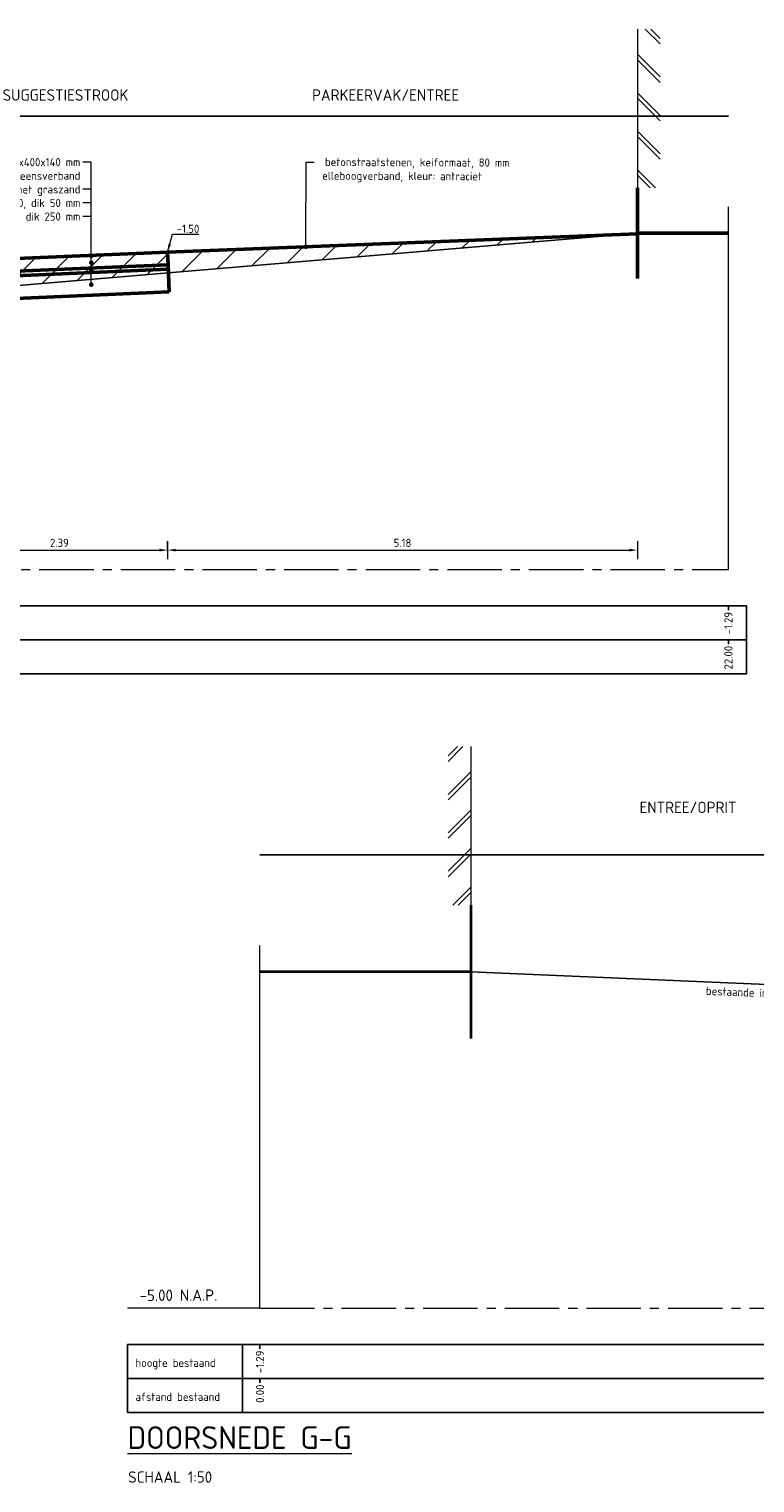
# Model space of a CAD drawing. Header units: metres. Extents: x 97967 to 197304, y 436003 to 872588.
# Tile 5 of 15: x 98610 to 98618, y 436233 to 436249. Entities that reach past the tile are written whole.
import ezdxf
from ezdxf.enums import TextEntityAlignment as Align

# ---------------------------------------------------------------- set-up
doc = ezdxf.new("R2010")
doc.units = ezdxf.units.M
doc.linetypes.add('AL-NAP_LIJN-SO', pattern=[15.25, 12, -1.5, 0.25, -1.5])
doc.linetypes.add('ZZ-AFBREEK-SO', pattern=[7, 4, -1, 1, -1])
for name, color, linetype, lineweight in [('B-WE-OG-BEBOUWING-GD', 7, 'Continuous', 50), ('B-WE-OG-TERREIN_GEVEL-SD', 7, 'Continuous', 18), ('B-WE-VH-GESLOTENVERHARDING-GD', 10, 'Continuous', 25), ('B-WE-VH-OPENVERHARDING_BETONSTRAATSTEEN-GD', 252, 'Continuous', 25), ('N-WE-GW-GROND-WERK-AD-50', 7, 'Continuous', 18), ('N-WE-OG-BEBOUWING-GD', 7, 'Continuous', 35), ('N-WE-OG-T25-50', 7, 'Continuous', 25), ('N-WE-VH-FUNDERING-GD', 7, 'Continuous', 50), ('N-WE-VH-GESLOTENVERHARDING-GD', 10, 'Continuous', 50), ('N-WE-VH-M-50', 7, 'Continuous', 18), ('N-WE-VH-OPENVERHARDING-GD', 90, 'Continuous', 50), ('N-WE-VH-T18-50', 1, 'Continuous', 18), ('X-XX-AL-AFBREEKLIJN-G', 7, 'ZZ-AFBREEK-SO', 18), ('X-XX-AL-NAP-G', 7, 'AL-NAP_LIJN-SO', 18), ('X-XX-AL-NAP-GD', 7, 'Continuous', 25), ('X-XX-AL-PROFIELBALK-G', 7, 'Continuous', 25), ('X-XX-AL-PROFIELBALK-T18', 1, 'Continuous', 0), ('X-XX-AL-PROFIELBALK-T25', 7, 'Continuous', 15), ('X-XX-AL-PROFIELBALK-T50', 4, 'Continuous', 15), ('X-XX-AL-VERWIJZING_DOORSNEDE-T25-50', 7, 'Continuous', 25)]:
    doc.layers.add(name, color=color, linetype=linetype, lineweight=lineweight)
doc.layers.add('B-WE-VH-HULPLIJN-GD', color=7, linetype='Continuous', lineweight=25, plot=False)
doc.styles.add('NLCS-ISO-M100-T18', font='NLCS-ISO.ttf', dxfattribs={"height": 0.18})
doc.styles.add('NLCS-ISO-M50-T18', font='NLCS-ISO.ttf', dxfattribs={"height": 0.09})
doc.styles.add('NLCS-ISO-M50-T25', font='NLCS-ISO.ttf', dxfattribs={"height": 0.125})
doc.styles.add('NLCS-ISO-M50-T50', font='NLCS-ISO.ttf', dxfattribs={"height": 0.25})
doc.dimstyles.new('NLCS-M50-T18-PIJL_L2_H0', dxfattribs={"dimscale": 0.05, "dimtxt": 2.5, "dimasz": 1.8, "dimexe": 2, "dimexo": 2, "dimgap": 0.7, "dimtad": 1, "dimzin": 0, "dimdsep": 46, "dimtxsty": 'NLCS-ISO-M50-T18', "dimcen": 0, "dimdle": 2, "dimclrd": 256, "dimclre": 256, "dimclrt": 1, "dimadec": 0, "dimazin": 0, "dimtfac": 1, "dimtdec": 3, "dimtofl": 0, "dimtmove": 0, "dimatfit": 3, "dimfxl": 2, "dimfxlon": 1, "dimtfillclr": 256, "dimtolj": 1, "dimtzin": 0, "dimlwd": -1, "dimlwe": -1, "dimarcsym": 0})
doc.dimstyles.new('NLCS-M50-T18-PIJL_L2_H1', dxfattribs={"dimscale": 0.05, "dimtxt": 2.5, "dimasz": 1.8, "dimexe": 2, "dimexo": 2, "dimgap": 0.7, "dimtad": 1, "dimzin": 0, "dimdsep": 46, "dimtxsty": 'NLCS-ISO-M50-T18', "dimcen": 0, "dimdle": 2, "dimclrd": 256, "dimclre": 256, "dimclrt": 1, "dimadec": 1, "dimazin": 0, "dimtfac": 1, "dimtdec": 3, "dimtofl": 0, "dimtmove": 0, "dimatfit": 3, "dimfxl": 2, "dimfxlon": 1, "dimtfillclr": 256, "dimtolj": 1, "dimtzin": 0, "dimlwd": -1, "dimlwe": -1, "dimarcsym": 0})

# ---------------------------------------------------------------- blocks, each defined once
blk = doc.blocks.new('SOG-GEVEL_RECHTS-D')
for p, q in [((0, 3.5), (0, 0)), ((0.5, 3.172), (0.172, 3.5)), ((0.5, 3.292), (0.292, 3.5)), ((0.5, 2.444), (0, 2.944)), ((0.5, 2.324), (0, 2.824)), ((0.5, 1.595), (0, 2.095)), ((0.5, 1.475), (0, 1.975)), ((0.5, 0.747), (0, 1.247)), ((0.5, 0.627), (0, 1.127)), ((0.398, 0), (0, 0.398)), ((0.278, 0), (0, 0.278))]:
    blk.add_line(p, q)
blk = doc.blocks.new('*D51')
at = {"layer": 'Defpoints', "color": 0, "transparency": 16777216}
for p in [(98609.28, 436245.914), (98611.666, 436246.014), (98611.666, 436243.727)]:
    blk.add_point(p, dxfattribs=at)
at = {"layer": 'N-WE-VH-M-50', "transparency": 16777216}
for p, q in [((98609.28, 436243.827), (98609.28, 436243.627)), ((98611.666, 436243.827), (98611.666, 436243.627)), ((98609.37, 436243.727), (98611.576, 436243.727))]:
    blk.add_line(p, q, dxfattribs=at)
for points in [[(98609.37, 436243.742), (98609.37, 436243.712), (98609.28, 436243.727)], [(98611.576, 436243.742), (98611.576, 436243.712), (98611.666, 436243.727)]]:
    blk.add_solid(points, dxfattribs=at)
at = {"layer": 'N-WE-VH-M-50', "color": 1, "transparency": 16777216, "insert": (98610.473, 436243.807), "char_height": 0.09, "attachment_point": 5, "style": 'NLCS-ISO-M50-T18'}
blk.add_mtext('\\A1;2.39', dxfattribs=at)
blk = doc.blocks.new('_Dot')
at = {"color": 0, "linetype": 'ByBlock', "lineweight": -2}
blk.add_line((-0.5, 0), (-1, 0), dxfattribs=at)
at = {"color": 0, "linetype": 'ByBlock', "const_width": 0.5}
blk.add_lwpolyline([(-0.25, 0, 1), (0.25, 0, 1)], format="xyb", close=True, dxfattribs=at)
blk = doc.blocks.new('*D73')
at = {"layer": 'Defpoints', "color": 0, "ltscale": 0.2, "transparency": 16777216}
for p in [(98616.848, 436246.724), (98611.666, 436243.727), (98616.848, 436243.727)]:
    blk.add_point(p, dxfattribs=at)
at = {"layer": 'N-WE-VH-M-50', "ltscale": 0.2, "transparency": 16777216}
for p, q in [((98611.666, 436243.727), (98611.666, 436243.827)), ((98616.848, 436243.827), (98616.848, 436243.627)), ((98611.756, 436243.727), (98616.758, 436243.727))]:
    blk.add_line(p, q, dxfattribs=at)
for points in [[(98611.756, 436243.742), (98611.756, 436243.712), (98611.666, 436243.727)], [(98616.758, 436243.742), (98616.758, 436243.712), (98616.848, 436243.727)]]:
    blk.add_solid(points, dxfattribs=at)
at = {"layer": 'N-WE-VH-M-50', "color": 1, "ltscale": 0.2, "transparency": 16777216, "insert": (98614.257, 436243.807), "char_height": 0.09, "attachment_point": 5, "style": 'NLCS-ISO-M50-T18'}
blk.add_mtext('\\A1;5.18', dxfattribs=at)
blk = doc.blocks.new('SOG-GEVEL_LINKS-D')
for p, q in [((-0.5, 3.292), (-0.292, 3.5)), ((-0.5, 3.172), (-0.172, 3.5)), ((0, 3.5), (0, 0)), ((-0.5, 2.444), (0, 2.944)), ((-0.5, 2.324), (0, 2.824)), ((-0.5, 1.595), (0, 2.095)), ((-0.5, 1.475), (0, 1.975)), ((-0.5, 0.747), (0, 1.247)), ((-0.5, 0.627), (0, 1.127)), ((-0.398, 0), (0, 0.398)), ((-0.278, 0), (0, 0.278))]:
    blk.add_line(p, q)

msp = doc.modelspace()

# ---------------------------------------------------------------- hatches: boundary and pattern name
at = {"layer": 'N-WE-GW-GROND-WERK-AD-50', "transparency": 33554687}
h = msp.add_hatch(dxfattribs=at)
h.set_pattern_fill('AGW-WERK_AANVULLEN-SO', color=256, scale=0.05, pattern_type=2)
h.set_pattern_definition([(45, (0, 1.03043), (-0.1767766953, 0.1767766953), [])])
edge = h.paths.add_edge_path()
edge.add_line((98597.3984, 436246.9641), (98597.8926, 436246.9641))
edge.add_line((98597.8926, 436246.9641), (98598.0426, 436246.9641))
edge.add_line((98598.0426, 436246.9641), (98601.4818, 436247.0141))
edge.add_line((98601.4818, 436247.0141), (98601.4818, 436246.7641))
edge.add_line((98601.4818, 436246.7641), (98601.6818, 436246.7641))
edge.add_line((98601.6818, 436246.7641), (98601.6818, 436246.8341))
edge.add_line((98601.6818, 436246.8341), (98601.7818, 436246.8341))
edge.add_line((98601.7818, 436246.8341), (98601.7818, 436246.8241))
edge.add_line((98601.7818, 436246.8241), (98601.9819, 436246.8241))
edge.add_line((98601.9819, 436246.8241), (98601.9818, 436246.8341))
edge.add_line((98601.9818, 436246.8341), (98602.0818, 436246.8341))
edge.add_line((98602.0818, 436246.8341), (98602.0818, 436246.9141))
edge.add_line((98602.0818, 436246.9141), (98602.282, 436246.9141))
edge.add_arc((98605.5808, 436194.0644), 52.9525, 86.42746, 93.57165, ccw=False)
edge.add_line((98608.8804, 436246.9141), (98608.8804, 436246.8341))
edge.add_line((98608.8804, 436246.8341), (98608.9804, 436246.8341))
edge.add_line((98608.9804, 436246.8341), (98608.9804, 436246.8241))
edge.add_line((98608.9804, 436246.8241), (98609.1804, 436246.8241))
edge.add_line((98609.1804, 436246.8241), (98609.1804, 436246.8341))
edge.add_line((98609.1804, 436246.8341), (98609.2804, 436246.8341))
edge.add_line((98609.2804, 436246.8341), (98609.2804, 436246.9141))
edge.add_line((98609.2804, 436246.9141), (98611.6657, 436247.0141))
edge.add_line((98611.6657, 436247.0141), (98616.6309, 436247.2057))
edge.add_line((98616.6309, 436247.2057), (98609.2804, 436246.5841))
edge.add_line((98609.2804, 436246.5841), (98605.7804, 436246.5841))
edge.add_line((98605.7804, 436246.5841), (98601.6818, 436246.4941))
edge.add_line((98601.6818, 436246.4941), (98597.3984, 436246.9441))
edge.add_line((98597.3984, 436246.9441), (98597.3984, 436246.9641))

# ---------------------------------------------------------------- linework, layer by layer
at = {"layer": 'B-WE-OG-BEBOUWING-GD'}
msp.add_line((98616.8484, 436247.2241), (98617.8484, 436247.2241), dxfattribs=at)
msp.add_lwpolyline([(98616.8484, 436247.7241), (98616.8484, 436246.7241)], dxfattribs=at)
at = {"layer": 'B-WE-VH-GESLOTENVERHARDING-GD'}
msp.add_lwpolyline([(98597.3984, 436246.9441), (98601.6818, 436246.4941), (98605.7804, 436246.5841), (98609.2804, 436246.5841), (98616.8484, 436247.2241)], dxfattribs=at)
at = {"layer": 'B-WE-VH-HULPLIJN-GD', "ltscale": 0.05}
for points in [[(98595.8515, 436248.5141), (98617.8515, 436248.5141)], [(98612.6854, 436240.3663), (98636.4356, 436240.3663)]]:
    msp.add_lwpolyline(points, dxfattribs=at)
at = {"layer": 'B-WE-VH-OPENVERHARDING_BETONSTRAATSTEEN-GD', "ltscale": 0.2}
msp.add_lwpolyline([(98615.0095, 436239.0763), (98619.6487, 436238.8763)], dxfattribs=at)
at = {"layer": 'N-WE-OG-BEBOUWING-GD', "ltscale": 0.2}
for p, q in [((98615.0097, 436239.8106), (98615.0097, 436238.3419)), ((98615.0097, 436239.0763), (98612.6854, 436239.0763))]:
    msp.add_line(p, q, dxfattribs=at)
at = {"layer": 'N-WE-VH-FUNDERING-GD', "ltscale": 0.2}
msp.add_line((98611.6841, 436246.5745), (98611.6715, 436246.8742), dxfattribs=at)
at = {"layer": 'N-WE-VH-FUNDERING-GD'}
for p, q in [((98609.2883, 436246.7243), (98611.6736, 436246.8243)), ((98609.2988, 436246.4745), (98611.6841, 436246.5745))]:
    msp.add_line(p, q, dxfattribs=at)
at = {"layer": 'N-WE-VH-GESLOTENVERHARDING-GD'}
msp.add_lwpolyline([(98611.6657, 436247.0141), (98616.8484, 436247.2141)], dxfattribs=at)
at = {"layer": 'N-WE-VH-M-50'}
for p, q in [((98610.8219, 436248.0079), (98610.7315, 436248.0076)), ((98610.8242, 436246.7048), (98610.8219, 436248.0079)), ((98613.1917, 436247.123), (98613.1936, 436248.0079)), ((98613.1936, 436248.0079), (98613.284, 436248.0076)), ((98610.8226, 436247.7079), (98610.7322, 436247.7076)), ((98610.8226, 436247.5579), (98610.7322, 436247.5576)), ((98610.8226, 436247.4079), (98610.7322, 436247.4076))]:
    msp.add_line(p, q, dxfattribs=at)
at = {"layer": 'N-WE-VH-OPENVERHARDING-GD'}
for p, q in [((98609.2804, 436246.9141), (98611.6657, 436247.0141)), ((98609.2862, 436246.7742), (98611.6715, 436246.8742))]:
    msp.add_line(p, q, dxfattribs=at)
at = {"layer": 'N-WE-VH-OPENVERHARDING-GD', "ltscale": 0.2}
msp.add_line((98611.6715, 436246.8742), (98611.6657, 436247.0141), dxfattribs=at)
at = {"layer": 'X-XX-AL-AFBREEKLIJN-G'}
for points in [[(98617.8515, 436243.5141), (98617.8515, 436248.375)], [(98612.6854, 436235.3663), (98612.6854, 436240.2272)]]:
    msp.add_lwpolyline(points, dxfattribs=at)
at = {"layer": 'X-XX-AL-NAP-G'}
msp.add_line((98612.6854, 436235.3663), (98611.225, 436235.3663), dxfattribs=at)
at = {"layer": 'X-XX-AL-NAP-G', "ltscale": 0.05}
for points in [[(98595.8515, 436243.5141), (98617.8515, 436243.5141)], [(98612.6854, 436235.3663), (98636.4354, 436235.3663)]]:
    msp.add_lwpolyline(points, dxfattribs=at)
at = {"layer": 'X-XX-AL-NAP-GD'}
for points in [[(98617.8515, 436243.1141), (98617.8515, 436243.0641)], [(98617.8515, 436242.7391), (98617.8515, 436242.6891)], [(98612.6854, 436234.9663), (98612.6854, 436234.9163)], [(98612.6854, 436234.5913), (98612.6854, 436234.5413)]]:
    msp.add_lwpolyline(points, dxfattribs=at)
at = {"layer": 'X-XX-AL-PROFIELBALK-G'}
msp.add_line((98611.225, 436234.9663), (98611.225, 436234.2163), dxfattribs=at)
for points in [[(98594.3911, 436243.1141), (98618.0515, 436243.1141)], [(98618.0515, 436243.1141), (98618.0515, 436242.3641)], [(98594.3911, 436242.7391), (98618.0515, 436242.7391)], [(98594.3911, 436242.3641), (98618.0515, 436242.3641)], [(98611.225, 436234.9663), (98636.6354, 436234.9663)], [(98612.491, 436234.9663), (98612.491, 436234.2163)], [(98611.225, 436234.5913), (98636.6354, 436234.5913)], [(98611.225, 436234.2163), (98636.6354, 436234.2163)]]:
    msp.add_lwpolyline(points, dxfattribs=at)

# ---------------------------------------------------------------- block references
at = {"layer": 'B-WE-OG-TERREIN_GEVEL-SD', "xscale": 0.5, "yscale": 0.5, "zscale": 0.5}
for name, p in [('SOG-GEVEL_RECHTS-D', (98616.8484, 436247.7241)), ('SOG-GEVEL_LINKS-D', (98615.0097, 436239.8106))]:
    msp.add_blockref(name, p, dxfattribs=at)
at = {"layer": 'N-WE-VH-M-50', "yscale": 0.04999999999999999, "zscale": 0.04999999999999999}
for p, xscale, rotation in [((98610.8244, 436246.9717), 0.04999999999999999, 270.2227358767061), ((98613.1915, 436247.073), -0.04999999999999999, 89.77726412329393), ((98610.8244, 436246.8976), 0.04999999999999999, 270.2227358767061), ((98610.8244, 436246.8092), 0.04999999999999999, 270.2227358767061), ((98610.8244, 436246.6548), 0.04999999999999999, 270.2227358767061)]:
    msp.add_blockref('_Dot', p, dxfattribs=dict(at, xscale=xscale, rotation=rotation))

# ---------------------------------------------------------------- texts
at = {"layer": 'N-WE-OG-T25-50', "style": 'NLCS-ISO-M50-T25'}
for s, p in [('SUGGESTIESTROOK', (98609.8467, 436248.6842)), ('PARKEERVAK/ENTREE', (98613.2592, 436248.6842)), ('ENTREE/OPRIT', (98616.8715, 436240.827))]:
    msp.add_text(s, height=0.125, dxfattribs=at).set_placement(p)
at = {"layer": 'N-WE-VH-T18-50', "style": 'NLCS-ISO-M50-T18'}
for s, rotation, p in [('grasbetontegels 600x400x140 mm', 0.22274, (98610.7041, 436248.0075)), ('betonstraatstenen, keiformaat, 80 mm', 359.77726, (98615.4369, 436248.0008)), ('halfsteensverband', 0.22274, (98610.7046, 436247.8575)), ('elleboogverband, kleur: antraciet', 359.77726, (98615.134, 436247.8506)), ('grastegelsubstraat met graszand', 0.22274, (98610.7047, 436247.7075)), ('BVB grastegelfundatie 60-40, dik 50 mm', 0.22274, (98610.7047, 436247.5575)), ('BVB grastegelfundatie 70-45, dik 250 mm', 0.22274, (98610.7047, 436247.4075)), ('bestaande infra aansluiten op nieuw', 357.73137, (98619.5627, 436238.7887))]:
    msp.add_text(s, height=0.09, rotation=rotation, dxfattribs=at).set_placement(p, align=Align.MIDDLE_RIGHT)
msp.add_text('-1.50', height=0.09, rotation=359.77726, dxfattribs=at).set_placement((98612.0157, 436247.2256), align=Align.RIGHT)
at = {"layer": 'X-XX-AL-PROFIELBALK-T18', "style": 'NLCS-ISO-M100-T18'}
for s, p in [('-1.29', (98617.8515, 436243.0459)), ('22.00', (98617.8515, 436242.6709)), ('-1.29', (98612.6854, 436234.898)), ('0.00', (98612.6854, 436234.523))]:
    msp.add_text(s, height=0.09, rotation=90, dxfattribs=at).set_placement(p, align=Align.MIDDLE_RIGHT)
for s, p in [('hoogte bestaand', (98611.3114, 436234.7624)), ('afstand bestaand', (98611.3127, 436234.3875))]:
    msp.add_text(s, height=0.09, dxfattribs=at).set_placement(p, align=Align.MIDDLE_LEFT)
at = {"layer": 'X-XX-AL-PROFIELBALK-T25', "style": 'NLCS-ISO-M50-T25'}
msp.add_text('SCHAAL 1:50', height=0.125, dxfattribs=at).set_placement((98611.2315, 436233.4403))
at = {"layer": 'X-XX-AL-PROFIELBALK-T50', "style": 'NLCS-ISO-M50-T50'}
msp.add_text('%%UDOORSNEDE G-G', height=0.25, dxfattribs=at).set_placement((98611.2245, 436233.8131))
at = {"layer": 'X-XX-AL-VERWIJZING_DOORSNEDE-T25-50', "style": 'NLCS-ISO-M50-T25'}
msp.add_text('-5.00 N.A.P.', height=0.125, rotation=0.22274, dxfattribs=at).set_placement((98611.359, 436235.4439))

# ---------------------------------------------------------------- dimensions: what is measured, and where the dimension line sits
at = {"layer": 'N-WE-VH-M-50', "ltscale": 0.2}
dim = msp.add_linear_dim(base=(98616.8484, 436243.7265), p1=(98611.6657, 436243.7265), p2=(98616.8484, 436246.7241), dimstyle='NLCS-M50-T18-PIJL_L2_H0', dxfattribs=at)
dim.commit()
dim.dimension.update_dxf_attribs({"geometry": '*D73', "text_midpoint": (98614.257, 436243.8065)})
at = {"layer": 'N-WE-VH-M-50'}
dim = msp.add_linear_dim(base=(98611.6657, 436243.7265), p1=(98609.2804, 436245.9141), p2=(98611.6657, 436246.0141), dimstyle='NLCS-M50-T18-PIJL_L2_H0', dxfattribs=at)
dim.commit()
dim.dimension.update_dxf_attribs({"geometry": '*D51', "text_midpoint": (98610.473, 436243.8065)})

# ---------------------------------------------------------------- leaders
msp.add_leader([(98611.6657, 436247.0141), (98611.7196, 436247.2124), (98612.0103, 436247.2113)], dimstyle='NLCS-M50-T18-PIJL_L2_H1', override={"dimgap": 0.7, "dimtad": 0}, dxfattribs=at)

doc.saveas('drawing.dxf')
